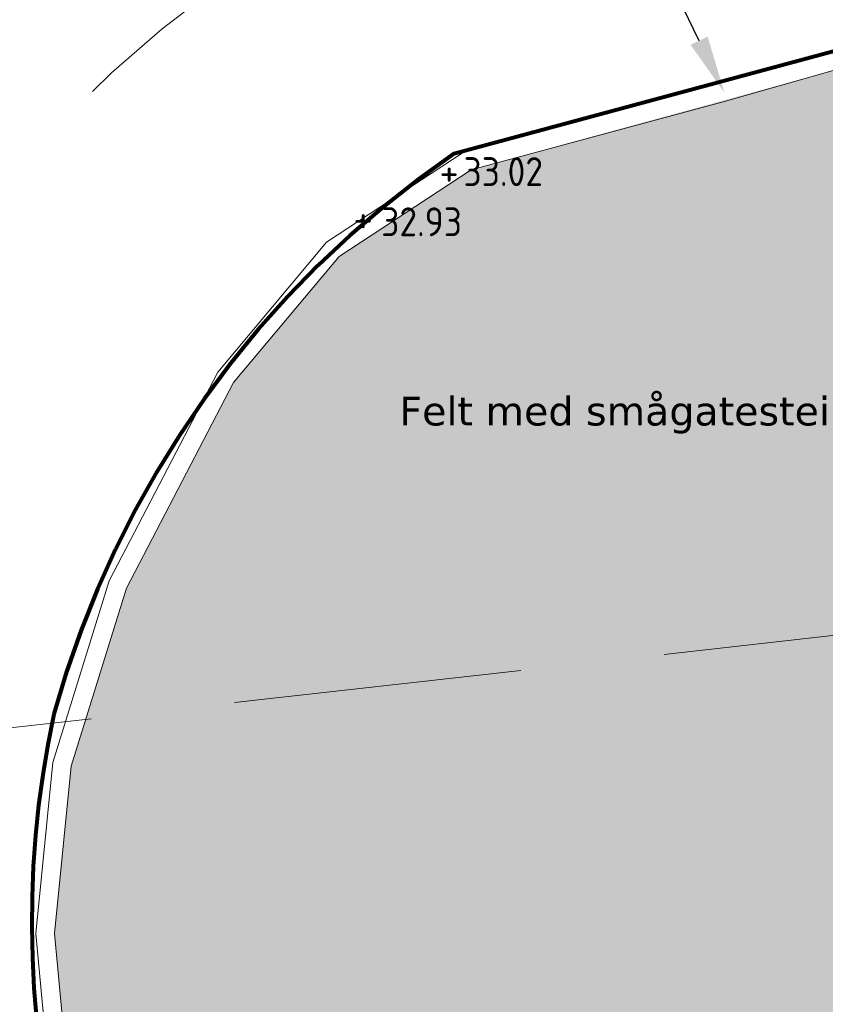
# Model space of a CAD drawing. Header units: metres. Extents: x 111845 to 310872, y 1106090 to 6520273.
# Tile 5 of 62: x 310765.65 to 310771.24, y 6520258.45 to 6520265.28. Entities that reach past the tile are written whole.
import ezdxf
from ezdxf import colors
from ezdxf.entities.mleader import LeaderData, LeaderLine
from ezdxf.enums import TextEntityAlignment as Align
from ezdxf.math import Vec2, Vec3

# ---------------------------------------------------------------- set-up
doc = ezdxf.new("R2010")
doc.units = ezdxf.units.M
for name, pattern in [('DASHED', [0.75, 0.5, -0.25]), ('DASHED_1', [2, 1, -1]), ('DASHED_2', [3, 2, -1]), ('LTEMA1201', [7, 5, -2])]:
    doc.linetypes.add(name, pattern=pattern)
for name, color, linetype, lineweight in [('_LA DIV-Plangrense', 20, 'DASHED', 9), ('_LA TEK-Punkthøgde ny', 8, 'Continuous', 9), ('LARK_KANT_stein_granitt_vis5cm', 8, 'Continuous', 9), ('LARK_KANT_stein_granitt_vis_13cm', 8, 'Continuous', 0), ('LARK_TEKST_henvisninger', 8, 'Continuous', 0), ('LARK_VA_eksisterende rør', 153, 'Continuous', 0)]:
    doc.layers.add(name, color=color, linetype=linetype, lineweight=lineweight)
doc.layers.add('LARK_GRØNT_gress', color=7, linetype='Continuous', lineweight=0, true_color=0xe0f2d9)
doc.styles.add('Arial', font='Arial.ttf')
doc.styles.add('FISO', font='Fiso')
doc.styles.add('ISO', font='ISO')
doc.styles.get("Standard").update_dxf_attribs({"font": 'ISOCPEUR.TTF'})

# ---------------------------------------------------------------- blocks, each defined once
blk = doc.blocks.new('_MPLUSZH')
at = {"style": 'FISO'}
blk.add_attdef('PLUSHÖJD', (2.074, -1), '', height=2, dxfattribs=at)
blk.add_attdef('+', text='', height=1, dxfattribs=at).set_placement((0, 0), align=Align.MIDDLE)

msp = doc.modelspace()

# ---------------------------------------------------------------- hatches: boundary and pattern name
at = {"layer": 'LARK_GRØNT_gress'}
h = msp.add_hatch(color=256, dxfattribs=at)
h.dxf.hatch_style = 1
edge = h.paths.add_edge_path()
edge.add_line((310775.0587, 6520252.4855), (310773.2881, 6520251.9625))
edge.add_line((310773.2881, 6520251.9625), (310773.2623, 6520252.0059))
edge.add_line((310773.2623, 6520252.0059), (310771.7332, 6520253.4808))
edge.add_arc((310764.6432, 6520242.4522), 13.1111, 57.26413, 65.27249)
edge.add_arc((310765.9236, 6520242.8343), 12.2695, 69.96197, 77.97033)
edge.add_line((310768.4807, 6520254.8343), (310767.0161, 6520255.7465))
edge.add_line((310767.0161, 6520255.7465), (310766.3742, 6520256.6788))
edge.add_line((310766.3742, 6520256.6788), (310766.0054, 6520257.7747))
edge.add_line((310766.0054, 6520257.7747), (310765.8957, 6520258.9393))
edge.add_line((310765.8957, 6520258.9393), (310766.0111, 6520260.0998))
edge.add_line((310766.0111, 6520260.0998), (310766.3955, 6520261.3355))
edge.add_line((310766.3955, 6520261.3355), (310767.1367, 6520262.7613))
edge.add_line((310767.1367, 6520262.7613), (310767.8702, 6520263.6364))
edge.add_line((310767.8702, 6520263.6364), (310768.786, 6520264.2375))
edge.add_line((310768.786, 6520264.2375), (310771.3149, 6520264.932))
edge.add_arc((310771.6903, 6520263.6144), 1.37, 54.91144, 105.90277, ccw=False)
edge.add_line((310772.4778, 6520264.7354), (310776.2134, 6520262.1112))
edge.add_line((310776.2134, 6520262.1112), (310775.93, 6520261.7078))
edge.add_line((310775.93, 6520261.7078), (310775.93, 6520260.3807))
edge.add_line((310775.93, 6520260.3807), (310775.6587, 6520260.3807))
edge.add_arc((310775.6587, 6520259.7807), 0.6, 90.0001, 180)
edge.add_line((310775.0587, 6520259.7807), (310775.0587, 6520252.4855))

# ---------------------------------------------------------------- linework, layer by layer
at = {"layer": '_LA DIV-Plangrense', "color": 0, "linetype": 'LTEMA1201', "lineweight": 80, "elevation": 35.5}
msp.add_lwpolyline([(310832.2346, 6520235.5329), (310808.8802, 6520218.3953), (310798.04, 6520232.57), (310795.85, 6520235.21, 0.056378), (310789.58, 6520240.37, 0.013049), (310787.8497, 6520241.1386, 0.037047), (310781.86, 6520242.69, 0.05831), (310777.561, 6520242.7668, -0.161094), (310774.3181, 6520243.5668, 0.467692), (310768.2801, 6520254.8572, -0.209227), (310766.0122, 6520257.0954, -0.124404), (310765.89, 6520260.46, -0.176582), (310768.6678, 6520264.3502), (310771.864, 6520265.2125), (310775.7923, 6520266.052), (310778.5117, 6520266.4546), (310781.6332, 6520266.9311), (310789.8352, 6520267.9674), (310791.32, 6520268.02, -0.0747), (310802.5224, 6520265.0502), (310809.2438, 6520261.5174, 0.152732), (310819.7188, 6520259.8336), (310825.5283, 6520260.5926), (310827.81, 6520260.68, -0.031825)], format="xyb", dxfattribs=at)
at = {"layer": 'LARK_KANT_stein_granitt_vis5cm', "elevation": 37.61}
for points in [[(310770.5, 6520264.835), (310771.2793, 6520265.057, -0.226237), (310772.5525, 6520264.8418), (310777.0659, 6520261.6711, 0.15431), (310780.515, 6520260.5807), (310785.2066, 6520260.5807)], [(310770.5356, 6520264.71), (310771.3149, 6520264.932, -0.226237), (310772.4778, 6520264.7354), (310776.9912, 6520261.5647, 0.101875), (310779.2592, 6520260.5807)]]:
    msp.add_lwpolyline(points, format="xyb", dxfattribs=at)
at = {"layer": 'LARK_KANT_stein_granitt_vis_13cm', "color": 253, "linetype": 'DASHED_1', "true_color": 0x999999, "elevation": 35.5}
for points in [[(310762.8632, 6520257.4478, -0.095327), (310762.9757, 6520261.176, -0.240974), (310768.3303, 6520267.3664), (310771.1593, 6520268.1296), (310775.2586, 6520269.0057), (310778.0657, 6520269.4212), (310781.2187, 6520269.9026), (310782.8388, 6520270.1073)], [(310763.8505, 6520257.6071, -0.095042), (310763.9494, 6520260.9477, -0.238694), (310768.6511, 6520266.4172), (310769.8197, 6520266.7325)]]:
    msp.add_lwpolyline(points, format="xyb", dxfattribs=at)
at = {"layer": 'LARK_KANT_stein_granitt_vis_13cm', "elevation": 33.42}
for points in [[(310771.6555, 6520253.3752), (310770.0778, 6520254.2401), (310768.4274, 6520254.7144), (310766.9244, 6520255.6505), (310766.2568, 6520256.6201), (310765.8774, 6520257.7475), (310765.7651, 6520258.9396), (310765.883, 6520260.1258), (310766.2748, 6520261.3852), (310767.0279, 6520262.8339), (310767.7829, 6520263.7346), (310768.7319, 6520264.3575), (310771.864, 6520265.2125)], [(310774.4514, 6520243.5136), (310774.5579, 6520243.7922), (310775.0753, 6520245.9054), (310775.0094, 6520248.1083), (310774.2852, 6520250.285), (310773.2623, 6520252.0059), (310771.7332, 6520253.4808), (310770.1276, 6520254.361), (310768.4807, 6520254.8343), (310767.0161, 6520255.7465), (310766.3742, 6520256.6788), (310766.0054, 6520257.7747), (310765.8957, 6520258.9393), (310766.0111, 6520260.0998), (310766.3955, 6520261.3355), (310767.1367, 6520262.7613), (310767.8702, 6520263.6364), (310768.786, 6520264.2375), (310770.5356, 6520264.71)]]:
    msp.add_lwpolyline(points, dxfattribs=at)
at = {"layer": 'LARK_VA_eksisterende rør', "linetype": 'DASHED_2', "elevation": 37.61}
msp.add_lwpolyline([(310764.1624, 6520260.2064), (310776.761, 6520261.618), (310787.5046, 6520262.4992), (310794.3587, 6520263.0343), (310796.6073, 6520263.174), (310801.7668, 6520263.2263), (310806.9712, 6520262.7327), (310827.1776, 6520258.8435)], dxfattribs=at)

# ---------------------------------------------------------------- block references
at = {"layer": '_LA TEK-Punkthøgde ny', "linetype": 'DASHED_1'}
ref = msp.add_blockref('_MPLUSZH', (310768.6336, 6520264.2246, 33.015), dxfattribs=dict(at, xscale=0.5, yscale=0.5, zscale=0.5))
ref.add_attrib('PLUSHÖJD', '33.02', (310768.7336, 6520264.1246, 33.015), dxfattribs={"height": 0.2, "style": 'ISO'})
ref.add_attrib('+', '+', dxfattribs={"height": 0.2}).set_placement((310768.6336, 6520264.2246, 33.015), align=Align.MIDDLE)
at = {"layer": '_LA TEK-Punkthøgde ny'}
ref = msp.add_blockref('_MPLUSZH', (310768.0372, 6520263.9015, 32.9336), dxfattribs=dict(at, xscale=0.5, yscale=0.5, zscale=0.5))
ref.add_attrib('PLUSHÖJD', '32.93', (310768.1622, 6520263.7765, 32.9336), dxfattribs={"height": 0.2, "style": 'ISO'})
ref.add_attrib('+', '+', dxfattribs={"height": 0.2}).set_placement((310768.0372, 6520263.9015, 32.9336), align=Align.MIDDLE)

# ---------------------------------------------------------------- leaders
at = {"layer": 'LARK_TEKST_henvisninger', "color": 7}
ml = msp.add_multileader_mtext('Standard', dxfattribs=at)
ml.set_content('{\\fVerdana|b0|i0|c0|p34;\\C18;\\c263172;Eks. kantstein beholdes}', color=7, style='Arial')
ml.set_leader_properties()
ml.build(insert=Vec2(0, 0))
ml.multileader.update_dxf_attribs({"dogleg_length": 1, "arrow_head_size": 0.4, "scale": 0.1})
ctx = ml.context
ctx.base_point, ctx.scale, ctx.char_height, ctx.arrow_head_size, ctx.landing_gap_size, ctx.plane_origin = Vec3(310766.4458, 6520265.9176, -37.61), 0.1, 0.2, 0.4, 0.1, Vec3(310758.8781, 6520271.9276, -37.61)
notes = []
notes.append((ctx, [(1, (1, 1, 0), (310769.9872, 6520265.9176, -37.61), (-1, 0), 0.1, [(0, [(310770.5433, 6520264.7734, -37.61)], 0, [])])]))
ctx.mtext.insert, ctx.mtext.flow_direction = Vec3(310766.5458, 6520266.0197, -37.61), 5
ml = msp.add_multileader_mtext('Standard', dxfattribs=at)
ml.set_content('{\\fVerdana|b0|i0|c0|p34;Felt med smågatestein, evt. plastring eller singel}', color=7, style='Arial')
ml.set_leader_properties()
ml.build(insert=Vec2(0, 0))
ml.multileader.update_dxf_attribs({"dogleg_length": 1, "arrow_head_size": 0.4, "scale": 0.1})
ctx = ml.context
ctx.base_point, ctx.scale, ctx.char_height, ctx.arrow_head_size, ctx.landing_gap_size, ctx.plane_origin = Vec3(310768.1886, 6520262.5354, -37.61), 0.1, 0.2, 0.4, 0.1, Vec3(310756.3209, 6520270.4868, -37.61)
notes.append((ctx, [(1, (1, 1, 0), (310775.2127, 6520262.5354, -37.61), (-1, 0), 0.1, [(0, [(310776.754, 6520261.2162, -37.61)], 0, [])])]))
ctx.mtext.insert, ctx.mtext.flow_direction = Vec3(310768.2886, 6520262.6638, -37.61), 5
for ctx, leaders in notes:
    for number, flags, end, landing, length, lines in leaders:
        leader = LeaderData()
        leader.index, (leader.has_last_leader_line, leader.has_dogleg_vector, leader.attachment_direction) = number, flags
        leader.last_leader_point, leader.dogleg_vector, leader.dogleg_length = Vec3(end), Vec3(landing), length
        for number, points, colour, breaks in lines:
            line = LeaderLine()
            line.index, line.vertices, line.color, line.breaks = number, Vec3.list(points), colors.encode_raw_color(colour), breaks
            leader.lines.append(line)
        ctx.leaders.append(leader)

doc.saveas('drawing.dxf')
